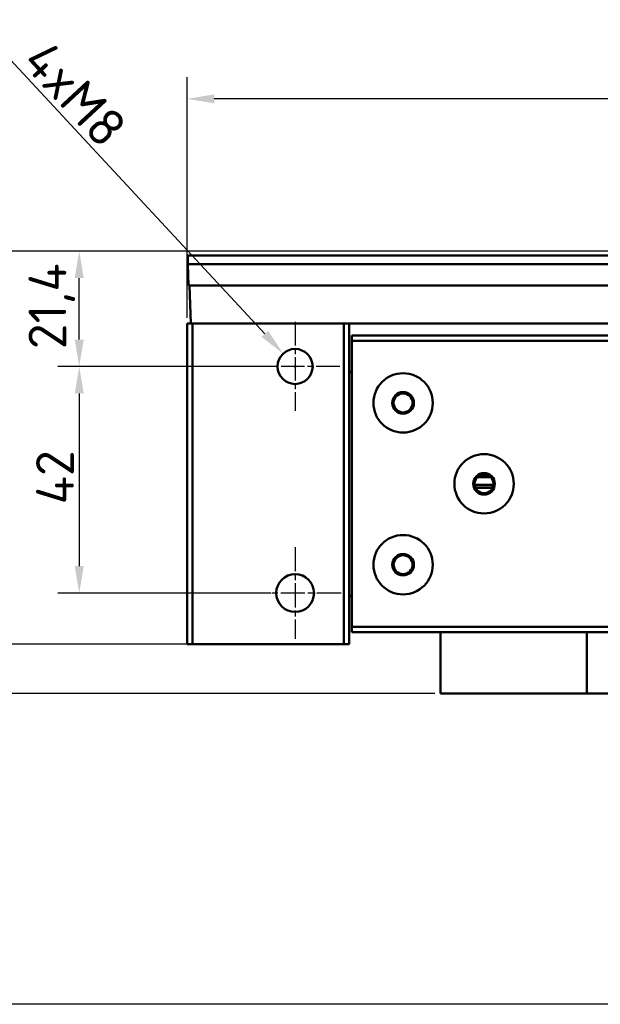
# Model space of a CAD drawing. Header units: millimetres. Extents: x 0 to 4584, y -120 to 1188.
# Tile 3 of 105: x 219 to 327, y 317 to 500. Entities that reach past the tile are written whole.
import ezdxf

# ---------------------------------------------------------------- set-up
doc = ezdxf.new("R2010")
doc.units = ezdxf.units.MM
doc.header["$LTSCALE"] = 2
doc.linetypes.add('CHAIN', pattern=[0.3543, 0.2362, -0.0295, 0.0591, -0.0295])
for name, color, linetype, lineweight in [('Bemaßung (ISO)', 7, 'Continuous', 25), ('Mittelpunktmarkierung (ISO)', 7, 'Continuous', 25), ('Sichtbar (ISO)', 7, 'Continuous', 50)]:
    doc.layers.add(name, color=color, linetype=linetype, lineweight=lineweight)
doc.styles.add('Notiztext (DIN)', font='isocpeur.ttf')
doc.dimstyles.new('Standard (DIN)', dxfattribs={"dimscale": 2, "dimtxt": 3.5, "dimasz": 2.5, "dimexe": 2, "dimexo": 0.5, "dimgap": 0.5, "dimtad": 1, "dimrnd": 1e-08, "dimtxsty": 'Notiztext (DIN)', "dimcen": 0.09, "dimdle": 10, "dimclrd": 256, "dimclre": 256, "dimclrt": 256, "dimadec": 0, "dimazin": 0, "dimtfac": 1, "dimtmove": 0, "dimatfit": 3, "dimfxl": 1, "dimtolj": 1, "dimtzin": 0, "dimlwd": -1, "dimlwe": -1, "dimarcsym": 0})

# ---------------------------------------------------------------- blocks, each defined once
blk = doc.blocks.new('*D18')
at = {"layer": 'Bemaßung (ISO)', "transparency": 16777216}
for p, q in [((250.38, 444.49), (250.38, 489.11)), ((500.28, 457.09), (500.28, 489.11)), ((495.28, 485.11), (255.38, 485.11))]:
    blk.add_line(p, q, dxfattribs=at)
for points in [[(255.38, 485.94), (255.38, 484.28), (250.38, 485.11)], [(495.28, 485.94), (495.28, 484.28), (500.28, 485.11)]]:
    blk.add_solid(points, dxfattribs=at)
at = {"layer": 'Defpoints', "color": 0, "transparency": 16777216}
for p in [(250.38, 485.11), (500.28, 456.09), (250.38, 443.49)]:
    blk.add_point(p, dxfattribs=at)
at = {"layer": 'Bemaßung (ISO)', "transparency": 16777216, "insert": (364.63, 494.51), "char_height": 7, "attachment_point": 1, "style": 'Notiztext (DIN)'}
blk.add_mtext('\\A1;249,9', dxfattribs=at)
blk = doc.blocks.new('*D21')
at = {"layer": 'Bemaßung (ISO)', "transparency": 16777216}
for p, q in [((474.17, 456.89), (198.38, 456.89)), ((202.38, 451.89), (202.38, 379.89)), ((296.28, 374.89), (198.38, 374.89))]:
    blk.add_line(p, q, dxfattribs=at)
for points in [[(201.54, 451.89), (203.21, 451.89), (202.38, 456.89)], [(201.54, 379.89), (203.21, 379.89), (202.38, 374.89)]]:
    blk.add_solid(points, dxfattribs=at)
at = {"layer": 'Defpoints', "color": 0, "transparency": 16777216}
for p in [(475.17, 456.89), (202.38, 374.89), (297.28, 374.89)]:
    blk.add_point(p, dxfattribs=at)
at = {"layer": 'Bemaßung (ISO)', "transparency": 16777216, "insert": (194.38, 411.65), "char_height": 7, "attachment_point": 1, "rotation": 90, "style": 'Notiztext (DIN)'}
blk.add_mtext('\\A1;82', dxfattribs=at)
blk = doc.blocks.new('*D22')
at = {"layer": 'Bemaßung (ISO)', "transparency": 16777216}
for p, q in [((474.17, 456.89), (212.38, 456.89)), ((216.38, 451.89), (216.38, 388.99)), ((250.38, 383.99), (212.38, 383.99))]:
    blk.add_line(p, q, dxfattribs=at)
for points in [[(215.54, 451.89), (217.21, 451.89), (216.38, 456.89)], [(215.54, 388.99), (217.21, 388.99), (216.38, 383.99)]]:
    blk.add_solid(points, dxfattribs=at)
at = {"layer": 'Defpoints', "color": 0, "transparency": 16777216}
for p in [(475.17, 456.89), (216.38, 383.99), (251.38, 383.99)]:
    blk.add_point(p, dxfattribs=at)
at = {"layer": 'Bemaßung (ISO)', "transparency": 16777216, "insert": (206.98, 412.53), "char_height": 7, "attachment_point": 1, "rotation": 90, "style": 'Notiztext (DIN)'}
blk.add_mtext('\\A1;72,9', dxfattribs=at)
blk = doc.blocks.new('*D26')
at = {"layer": 'Bemaßung (ISO)', "transparency": 16777216}
for p, q in [((474.17, 456.89), (184.38, 456.89)), ((188.38, 322.24), (188.38, 451.89)), ((336.28, 317.24), (184.38, 317.24))]:
    blk.add_line(p, q, dxfattribs=at)
for points in [[(187.54, 451.89), (189.21, 451.89), (188.38, 456.89)], [(187.54, 322.24), (189.21, 322.24), (188.38, 317.24)]]:
    blk.add_solid(points, dxfattribs=at)
at = {"layer": 'Defpoints', "color": 0, "transparency": 16777216}
for p in [(188.38, 456.89), (475.17, 456.89), (337.28, 317.24)]:
    blk.add_point(p, dxfattribs=at)
at = {"layer": 'Bemaßung (ISO)', "transparency": 16777216, "insert": (178.98, 374.95), "char_height": 7, "attachment_point": 1, "rotation": 90, "style": 'Notiztext (DIN)'}
blk.add_mtext('\\A1;139,65', dxfattribs=at)
blk = doc.blocks.new('*D28')
at = {"layer": 'Bemaßung (ISO)', "transparency": 16777216}
for p, q in [((266.13, 435.49), (226.38, 435.49)), ((230.38, 430.49), (230.38, 398.49)), ((265.88, 393.49), (226.38, 393.49))]:
    blk.add_line(p, q, dxfattribs=at)
for points in [[(229.54, 430.49), (231.21, 430.49), (230.38, 435.49)], [(229.54, 398.49), (231.21, 398.49), (230.38, 393.49)]]:
    blk.add_solid(points, dxfattribs=at)
at = {"layer": 'Defpoints', "color": 0, "transparency": 16777216}
for p in [(267.13, 435.49), (230.38, 393.49), (266.88, 393.49)]:
    blk.add_point(p, dxfattribs=at)
at = {"layer": 'Bemaßung (ISO)', "transparency": 16777216, "insert": (222.38, 409.92), "char_height": 7, "attachment_point": 1, "rotation": 90, "style": 'Notiztext (DIN)'}
blk.add_mtext('\\A1;42', dxfattribs=at)
blk = doc.blocks.new('*D29')
at = {"layer": 'Bemaßung (ISO)', "transparency": 16777216}
for p, q in [((474.17, 456.89), (226.38, 456.89)), ((230.38, 440.49), (230.38, 451.89)), ((266.13, 435.49), (226.38, 435.49))]:
    blk.add_line(p, q, dxfattribs=at)
for points in [[(229.54, 451.89), (231.21, 451.89), (230.38, 456.89)], [(229.54, 440.49), (231.21, 440.49), (230.38, 435.49)]]:
    blk.add_solid(points, dxfattribs=at)
at = {"layer": 'Defpoints', "color": 0, "transparency": 16777216}
for p in [(230.38, 456.89), (475.17, 456.89), (267.13, 435.49)]:
    blk.add_point(p, dxfattribs=at)
at = {"layer": 'Bemaßung (ISO)', "transparency": 16777216, "insert": (220.98, 438.69), "char_height": 7, "attachment_point": 1, "rotation": 90, "style": 'Notiztext (DIN)'}
blk.add_mtext('\\A1;21,4', dxfattribs=at)
blk = doc.blocks.new('*D32')
at = {"layer": 'Bemaßung (ISO)', "transparency": 16777216}
for p, q in [((215.05, 495.08), (264.76, 441.54)), ((270.2, 435.49), (270.56, 435.49)), ((270.38, 435.31), (270.38, 435.67))]:
    blk.add_line(p, q, dxfattribs=at)
blk.add_solid([(265.38, 442.1), (264.15, 440.97), (268.17, 437.87)], dxfattribs=at)
at = {"layer": 'Defpoints', "color": 0, "transparency": 16777216}
for p in [(268.17, 437.87), (272.59, 433.11)]:
    blk.add_point(p, dxfattribs=at)
at = {"layer": 'Bemaßung (ISO)', "transparency": 16777216, "insert": (221.59, 499.79), "char_height": 7, "attachment_point": 1, "rotation": 312.8775, "style": 'Notiztext (DIN)'}
blk.add_mtext('\\A1; \\fISOCPEUR|b0|i0;{\\H7.0000;4xM8}', dxfattribs=at)

msp = doc.modelspace()

# ---------------------------------------------------------------- linework, layer by layer
at = {"layer": 'Mittelpunktmarkierung (ISO)', "linetype": 'CHAIN', "ltscale": 9.167361}
for p, q in [((270.378, 443.7417), (270.378, 427.2417)), ((278.628, 435.4917), (262.128, 435.4917))]:
    msp.add_line(p, q, dxfattribs=at)
at = {"layer": 'Mittelpunktmarkierung (ISO)', "linetype": 'CHAIN', "ltscale": 9.445163}
for p, q in [((270.378, 401.9917), (270.378, 384.9917)), ((278.878, 393.4917), (261.878, 393.4917))]:
    msp.add_line(p, q, dxfattribs=at)
at = {"layer": 'Sichtbar (ISO)'}
for p, q in [((250.478, 456.0917), (500.278, 456.0917)), ((250.478, 454.4917), (250.478, 456.0917)), ((250.478, 454.4917), (473.378, 454.4917)), ((250.6177, 450.4917), (250.478, 454.4917)), ((250.478, 454.4917), (500.278, 454.4917)), ((250.6177, 450.4917), (473.378, 450.4917)), ((251.0623, 443.4917), (250.8178, 450.4917)), ((251.378, 443.4917), (250.378, 443.4917)), ((250.378, 443.4917), (250.378, 383.9917)), ((251.378, 443.4917), (251.378, 383.9917)), ((251.378, 443.4917), (279.378, 443.4917)), ((280.0623, 443.4917), (279.378, 443.4917)), ((279.378, 443.4917), (279.378, 383.9917)), ((280.0623, 443.4917), (473.378, 443.4917)), ((280.378, 443.4917), (280.378, 383.9917)), ((280.878, 441.2417), (416.378, 441.2417)), ((280.878, 441.2417), (280.878, 440.2417)), ((280.878, 387.2417), (280.878, 440.2417)), ((280.878, 440.2417), (333.378, 440.2417)), ((280.378, 434.4917), (280.878, 434.4917)), ((306.6454, 414.9485), (304.1107, 414.9485)), ((306.045, 415.3596), (304.7111, 415.3596)), ((303.6412, 413.5277), (307.1149, 413.5277)), ((307.1092, 413.4857), (303.6469, 413.4857)), ((306.9684, 413.0115), (303.7877, 413.0115)), ((280.378, 392.9917), (280.878, 392.9917)), ((280.878, 387.2417), (280.878, 386.2417)), ((280.878, 387.2417), (416.378, 387.2417)), ((280.878, 386.2417), (416.378, 386.2417)), ((297.278, 374.8917), (297.278, 386.2417)), ((324.4496, 374.8917), (324.4496, 386.2417)), ((250.378, 383.9917), (251.378, 383.9917)), ((251.378, 383.9917), (279.378, 383.9917)), ((279.378, 383.9917), (280.378, 383.9917)), ((297.278, 374.8917), (324.4496, 374.8917)), ((324.4496, 374.8917), (360.678, 374.8917))]:
    msp.add_line(p, q, dxfattribs=at)
for centre, radius in [((270.378, 435.4917), 3.25), ((290.378, 428.7417), 5.5), ((290.378, 428.7417), 2), ((290.378, 428.7417), 1.75), ((305.378, 413.7417), 5.5), ((305.378, 413.7417), 2), ((305.378, 413.7417), 1.75), ((290.378, 398.7417), 5.5), ((290.378, 398.7417), 2), ((290.378, 398.7417), 1.75), ((270.378, 393.4917), 3.5)]:
    msp.add_circle(centre, radius, dxfattribs=at)

# ---------------------------------------------------------------- dimensions: what is measured, and where the dimension line sits
at = {"layer": 'Bemaßung (ISO)'}
dim = msp.add_diameter_dim_2p(p1=(272.5894, 433.1101), p2=(268.1666, 437.8733), text=' \\fISOCPEUR|b0|i0;{\\H7.0000;4xM8}', dimstyle='Standard (DIN)', override={"dimgap": 0.5, "dimdec": 2, "dimlfac": 1, "dimtol": 0, "dimlim": 0, "dimtp": 0, "dimtm": 0, "dimtdec": 2, "dimtofl": 0}, dxfattribs=at)
dim.commit()
dim.dimension.update_dxf_attribs({"geometry": '*D32', "text_midpoint": (224.3048, 485.1116), "dimtype": 163})
for base, p1, p2, angle, picture, middle in [((250.378, 485.1116), (500.278, 456.0917), (250.378, 443.4917), 180, '*D18', (375.308, 485.1116)), ((188.378, 456.8917), (337.2766, 317.2402), (475.168, 456.8917), 90, '*D26', (188.378, 387.0259)), ((202.378, 374.8917), (475.168, 456.8917), (297.278, 374.8917), 90, '*D21', (202.378, 415.8517)), ((216.378, 383.9917), (475.168, 456.8917), (251.378, 383.9917), 90, '*D22', (216.378, 420.4017)), ((230.378, 456.8917), (267.128, 435.4917), (475.168, 456.8917), 90, '*D29', (230.378, 446.2117)), ((230.378, 393.4917), (267.128, 435.4917), (266.878, 393.4917), 90, '*D28', (230.378, 414.4717))]:
    dim = msp.add_linear_dim(base=base, p1=p1, p2=p2, angle=angle, dimstyle='Standard (DIN)', override={"dimgap": 0.5, "dimdec": 2, "dimtol": 0, "dimlim": 0, "dimtp": 0, "dimtm": 0, "dimtdec": 2, "dimtofl": 0, "dimatfit": 1}, dxfattribs=at)
    dim.commit()
    dim.dimension.update_dxf_attribs({"geometry": picture, "text_midpoint": middle, "dimtype": 160})

doc.saveas('drawing.dxf')
